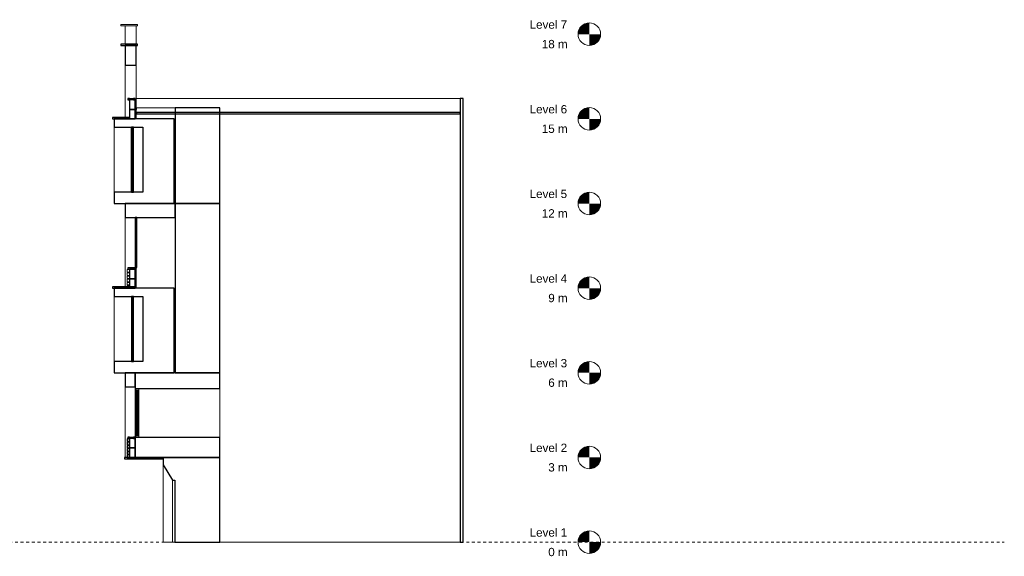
# Model space of a CAD drawing. Header units: inches. Extents: x 18.9 to 97.4, y -0.5 to 18.5.
# Tile 2 of 2: x 62.4 to 97.4, y -0.5 to 18.5. Entities that reach past the tile are written whole.
import ezdxf

# ---------------------------------------------------------------- set-up
doc = ezdxf.new("R2010")
doc.units = ezdxf.units.IN
doc.header["$MEASUREMENT"] = 0
doc.linetypes.add('Centre', pattern=[0.03175, 0.00635, -0.004763, 0.015875, -0.004763])
for name, color, linetype, lineweight in [('A-FLOR-LEVL', 51, 'Continuous', 9), ('A-GENM', 13, 'Continuous', 9), ('A-GLAZ', 151, 'Continuous', 9), ('A-WALL', 113, 'Continuous', 9)]:
    doc.layers.add(name, color=color, linetype=linetype, lineweight=lineweight)
doc.styles.add('Arial', font='arial.ttf', dxfattribs={"height": 0.29506})

# ---------------------------------------------------------------- blocks, each defined once
blk = doc.blocks.new('Walls 1 - Walls 1-122903-Section 1')
at = {"layer": 'A-WALL', "lineweight": 25}
for p, q in [((-0.849, 3), (-2.849, 3)), ((-2.849, 3), (-2.849, 2.737)), ((-0.849, 0), (-0.849, 3)), ((-2.849, 2.737), (-2.521, 2.2)), ((-2.521, 2.2), (-2.442, 2.2)), ((-2.442, 2.2), (-2.442, 0)), ((-2.442, 0), (-0.849, 0))]:
    blk.add_line(p, q, dxfattribs=at)
at = {"layer": 'A-WALL'}
for p, q in [((-2.849, 0), (-2.849, 2.737)), ((-2.521, 0), (-2.521, 2.2)), ((-2.521, 0), (-2.849, 0)), ((-2.442, 0), (-2.521, 0))]:
    blk.add_line(p, q, dxfattribs=at)
blk = doc.blocks.new('Walls 3 - Walls 3-124753-Section 1')
at = {"layer": 'A-WALL', "lineweight": 25}
for p, q in [((-0.849, 6), (-3.849, 6)), ((-3.849, 6), (-3.849, 5.44)), ((-0.849, 5.44), (-0.849, 6)), ((-3.849, 5.44), (-0.849, 5.44)), ((-0.849, 3.713), (-3.849, 3.713)), ((-3.849, 3.713), (-3.849, 3)), ((-0.849, 3), (-0.849, 3.713)), ((-3.849, 3), (-0.849, 3))]:
    blk.add_line(p, q, dxfattribs=at)
at = {"layer": 'A-WALL'}
for p, q in [((-3.849, 3.724), (-3.849, 5.44)), ((-0.849, 5.44), (-0.849, 3.713))]:
    blk.add_line(p, q, dxfattribs=at)
blk = doc.blocks.new('Generic Models 1 - Generic Models 1-126599-Section 1')
at = {"layer": 'A-GENM', "lineweight": 25}
for p, q in [((-4.048, 15.724), (-4.109, 15.724)), ((-4.109, 15.724), (-4.109, 15.673)), ((-4.048, 15.673), (-4.048, 15.724)), ((-3.849, 15.724), (-3.904, 15.724)), ((-3.904, 15.724), (-3.904, 15.673)), ((-3.849, 15.673), (-3.849, 15.724)), ((-4.109, 15.673), (-4.048, 15.673)), ((-3.904, 15.673), (-3.849, 15.673)), ((-3.849, 9.724), (-4.109, 9.724)), ((-4.109, 9.724), (-4.109, 9.673)), ((-4.109, 9.673), (-3.849, 9.673)), ((-3.849, 9.673), (-3.849, 9.724)), ((-4.196, 6), (-4.196, 5.5)), ((-3.849, 6), (-4.196, 6)), ((-3.849, 5.5), (-3.849, 6)), ((-4.196, 5.5), (-3.849, 5.5)), ((-4.048, 3.724), (-4.109, 3.724)), ((-4.109, 3.724), (-4.109, 3.673)), ((-4.109, 3.673), (-4.048, 3.673)), ((-4.048, 3.673), (-4.048, 3.724)), ((-3.849, 3.724), (-3.904, 3.724)), ((-3.904, 3.724), (-3.904, 3.673)), ((-3.904, 3.673), (-3.849, 3.673)), ((-3.849, 3.673), (-3.849, 3.724))]:
    blk.add_line(p, q, dxfattribs=at)
at = {"layer": 'A-GENM'}
for p, q in [((-4.048, 15.724), (-3.904, 15.724)), ((-4.196, 3), (-4.196, 5.5)), ((-4.048, 3.724), (-3.904, 3.724))]:
    blk.add_line(p, q, dxfattribs=at)
blk = doc.blocks.new('Aluminum_Exterior_Window_-_3_wide_x_2_high_3891_0001 - 112_W_ x 68_H_-130636-Section 1')
at = {"layer": 'A-GLAZ', "lineweight": 18}
for p, q in [((-3.824, 5.44), (-3.824, 5.389)), ((-3.71, 5.44), (-3.824, 5.44)), ((-3.824, 5.389), (-3.71, 5.389)), ((-3.78, 5.389), (-3.78, 3.764)), ((-3.754, 5.389), (-3.78, 5.389)), ((-3.754, 3.764), (-3.754, 5.389)), ((-3.71, 5.389), (-3.71, 5.44)), ((-3.824, 3.764), (-3.824, 3.713)), ((-3.71, 3.764), (-3.824, 3.764)), ((-3.824, 3.713), (-3.71, 3.713)), ((-3.78, 3.764), (-3.754, 3.764)), ((-3.71, 3.713), (-3.71, 3.764))]:
    blk.add_line(p, q, dxfattribs=at)
at = {"layer": 'A-GLAZ'}
for p, q in [((-3.824, 4.83), (-3.824, 5.389)), ((-3.71, 5.389), (-3.71, 4.83)), ((-3.824, 3.764), (-3.824, 4.83)), ((-3.71, 3.764), (-3.71, 4.83))]:
    blk.add_line(p, q, dxfattribs=at)
blk = doc.blocks.new('Generic Models 2 - Generic Models 2-129514-Section 1')
at = {"layer": 'A-GENM', "lineweight": 25}
for p, q in [((-4.048, 3.673), (-4.048, 3.336)), ((-3.849, 3.673), (-4.048, 3.673)), ((-3.849, 3.336), (-3.849, 3.673)), ((-4.048, 3.336), (-4.048, 3)), ((-3.849, 3.336), (-4.048, 3.336)), ((-4.048, 3.336), (-3.849, 3.336)), ((-3.849, 3), (-3.849, 3.336)), ((-4.048, 3), (-3.849, 3))]:
    blk.add_line(p, q, dxfattribs=at)
blk = doc.blocks.new('Generic Models 4 - Generic Models 4-131763-Section 1')
at = {"layer": 'A-GENM', "lineweight": 25}
for p, q in [((-4.048, 3.656), (-4.133, 3.656)), ((-4.133, 3.656), (-4.133, 3.565)), ((-4.133, 3.565), (-4.048, 3.565)), ((-4.048, 3.543), (-4.133, 3.543)), ((-4.133, 3.543), (-4.133, 3.452)), ((-4.048, 3.565), (-4.048, 3.656)), ((-4.048, 3.452), (-4.048, 3.543)), ((-4.133, 3.452), (-4.048, 3.452)), ((-4.048, 3.43), (-4.133, 3.43)), ((-4.133, 3.43), (-4.133, 3.339)), ((-4.133, 3.339), (-4.048, 3.339)), ((-4.048, 3.316), (-4.133, 3.316)), ((-4.133, 3.316), (-4.133, 3.226)), ((-4.133, 3.226), (-4.048, 3.226)), ((-4.048, 3.203), (-4.133, 3.203)), ((-4.133, 3.203), (-4.133, 3.113)), ((-4.048, 3.339), (-4.048, 3.43)), ((-4.048, 3.226), (-4.048, 3.316)), ((-4.048, 3.113), (-4.048, 3.203)), ((-4.133, 3.113), (-4.048, 3.113)), ((-4.048, 3.09), (-4.133, 3.09)), ((-4.133, 3.09), (-4.133, 3)), ((-4.133, 3), (-4.048, 3)), ((-4.048, 3), (-4.048, 3.09))]:
    blk.add_line(p, q, dxfattribs=at)
blk = doc.blocks.new('Generic Models 5 - Generic Models 5-132449-Section 1')
at = {"layer": 'A-GENM', "lineweight": 25}
for p, q in [((-4.594, 9), (-4.594, 8.7)), ((-2.465, 9), (-4.594, 9)), ((-2.465, 6), (-2.465, 9)), ((-4.594, 8.7), (-3.567, 8.7)), ((-3.567, 8.7), (-3.567, 6.404)), ((-3.567, 6.404), (-4.594, 6.404)), ((-4.594, 6.404), (-4.594, 6)), ((-4.594, 6), (-2.465, 6))]:
    blk.add_line(p, q, dxfattribs=at)
at = {"layer": 'A-GENM'}
blk.add_line((-4.594, 6.404), (-4.594, 8.7), dxfattribs=at)
blk = doc.blocks.new('Generic Models 7 - Generic Models 7-133026-Section 1')
at = {"layer": 'A-GENM'}
for p, q in [((-4.348, 18.35), (-3.764, 18.35)), ((-4.348, 18.35), (-4.348, 18.3)), ((-3.764, 18.3), (-4.348, 18.3)), ((-4.196, 17.65), (-4.196, 18.3)), ((-3.814, 18.3), (-3.814, 17.65)), ((-3.764, 18.3), (-3.764, 18.35)), ((-4.196, 15.05), (-4.196, 16.9)), ((-3.814, 16.9), (-3.814, 15)), ((-3.814, 15.386), (-3.799, 15.386)), ((-3.799, 15.336), (-3.799, 15.386)), ((-3.799, 15.336), (-3.814, 15.336)), ((-4.196, 9.05), (-4.196, 11.5)), ((-3.814, 9.735), (-3.814, 9))]:
    blk.add_line(p, q, dxfattribs=at)
at = {"layer": 'A-GENM', "lineweight": 25}
for p, q in [((-3.764, 17.65), (-4.348, 17.65)), ((-4.348, 17.65), (-4.348, 17.6)), ((-4.348, 17.6), (-3.764, 17.6)), ((-4.196, 17.6), (-4.196, 16.9)), ((-3.814, 17.6), (-4.196, 17.6)), ((-3.814, 16.9), (-3.814, 17.6)), ((-3.764, 17.6), (-3.764, 17.65)), ((-4.196, 16.9), (-3.814, 16.9))]:
    blk.add_line(p, q, dxfattribs=at)
blk = doc.blocks.new('Generic Models 8 - Generic Models 2-133647-Section 1')
at = {"layer": 'A-GENM', "lineweight": 25}
for p, q in [((-4.048, 9.673), (-4.048, 9.336)), ((-3.849, 9.673), (-4.048, 9.673)), ((-3.849, 9.336), (-3.849, 9.673)), ((-4.048, 9.336), (-4.048, 9)), ((-3.849, 9.336), (-4.048, 9.336)), ((-4.048, 9.336), (-3.849, 9.336)), ((-3.849, 9), (-3.849, 9.336)), ((-4.048, 9), (-3.849, 9))]:
    blk.add_line(p, q, dxfattribs=at)
blk = doc.blocks.new('Generic Models 9 - Generic Models 4-134546-Section 1')
at = {"layer": 'A-GENM'}
for p, q in [((-4.133, 9.656), (-4.133, 9.565)), ((-4.048, 9.656), (-4.133, 9.656)), ((-4.133, 9.565), (-4.048, 9.565)), ((-4.133, 9.543), (-4.133, 9.452)), ((-4.048, 9.543), (-4.133, 9.543)), ((-4.133, 9.452), (-4.048, 9.452)), ((-4.133, 9.43), (-4.133, 9.339)), ((-4.048, 9.43), (-4.133, 9.43)), ((-4.133, 9.339), (-4.048, 9.339)), ((-4.133, 9.316), (-4.133, 9.226)), ((-4.048, 9.316), (-4.133, 9.316)), ((-4.133, 9.226), (-4.048, 9.226)), ((-4.133, 9.203), (-4.133, 9.113)), ((-4.048, 9.203), (-4.133, 9.203)), ((-4.133, 9.113), (-4.048, 9.113)), ((-4.133, 9.09), (-4.133, 9.05)), ((-4.048, 9.09), (-4.133, 9.09))]:
    blk.add_line(p, q, dxfattribs=at)
blk = doc.blocks.new('Generic Models 11 - Generic Models 3-136045-Section 1')
at = {"layer": 'A-GENM', "lineweight": 25}
for p, q in [((-3.978, 8.7), (-3.978, 8.65)), ((-3.908, 8.7), (-3.978, 8.7)), ((-3.978, 8.65), (-3.908, 8.65)), ((-3.952, 8.65), (-3.952, 6.454)), ((-3.922, 8.65), (-3.952, 8.65)), ((-3.922, 6.454), (-3.922, 8.65)), ((-3.908, 8.65), (-3.908, 8.7)), ((-3.978, 6.454), (-3.978, 6.404)), ((-3.908, 6.454), (-3.978, 6.454)), ((-3.978, 6.404), (-3.908, 6.404)), ((-3.952, 6.454), (-3.922, 6.454)), ((-3.908, 6.404), (-3.908, 6.454))]:
    blk.add_line(p, q, dxfattribs=at)
at = {"layer": 'A-GENM'}
for p, q in [((-3.978, 6.454), (-3.978, 8.65)), ((-3.908, 8.65), (-3.908, 6.454))]:
    blk.add_line(p, q, dxfattribs=at)
blk = doc.blocks.new('Generic Models 12 - Generic Models 12-137065-Section 1')
at = {"layer": 'A-GENM', "lineweight": 25}
for p, q in [((-4.196, 12), (-4.196, 11.5)), ((-2.431, 12), (-4.196, 12)), ((-2.431, 11.5), (-2.431, 12)), ((-4.196, 11.5), (-2.431, 11.5))]:
    blk.add_line(p, q, dxfattribs=at)
blk = doc.blocks.new('Generic Models 13 - Generic Models 3-137640-Section 1')
at = {"layer": 'A-GENM', "lineweight": 25}
for p, q in [((-3.849, 11.5), (-3.849, 11.45)), ((-3.78, 11.5), (-3.849, 11.5)), ((-3.849, 11.45), (-3.78, 11.45)), ((-3.824, 11.45), (-3.824, 9.785)), ((-3.793, 11.45), (-3.824, 11.45)), ((-3.793, 9.785), (-3.793, 11.45)), ((-3.78, 11.45), (-3.78, 11.5)), ((-3.849, 9.785), (-3.849, 9.735)), ((-3.78, 9.785), (-3.849, 9.785)), ((-3.824, 9.785), (-3.793, 9.785)), ((-3.78, 9.735), (-3.78, 9.785)), ((-3.849, 9.735), (-3.78, 9.735))]:
    blk.add_line(p, q, dxfattribs=at)
at = {"layer": 'A-GENM'}
for p, q in [((-3.849, 9.785), (-3.849, 11.45)), ((-3.78, 11.45), (-3.78, 9.785))]:
    blk.add_line(p, q, dxfattribs=at)
blk = doc.blocks.new('Walls 4 - Walls 4-138107-Section 1')
at = {"layer": 'A-WALL', "lineweight": 25}
for p, q in [((-0.849, 12), (-2.431, 12)), ((-2.431, 12), (-2.431, 6)), ((-0.849, 6), (-0.849, 12)), ((-2.431, 6), (-0.849, 6))]:
    blk.add_line(p, q, dxfattribs=at)
blk = doc.blocks.new('Generic Models 14 - Generic Models 5-138289-Section 1')
at = {"layer": 'A-GENM', "lineweight": 25}
for p, q in [((-4.594, 15), (-4.594, 14.7)), ((-2.465, 15), (-4.594, 15)), ((-4.594, 14.7), (-3.567, 14.7)), ((-3.567, 14.7), (-3.567, 12.404)), ((-2.465, 12), (-2.465, 15)), ((-3.567, 12.404), (-4.594, 12.404)), ((-4.594, 12.404), (-4.594, 12)), ((-4.594, 12), (-2.465, 12))]:
    blk.add_line(p, q, dxfattribs=at)
at = {"layer": 'A-GENM'}
for p, q in [((-4.594, 12.404), (-4.594, 14.7)), ((-3.981, 12.404), (-3.981, 14.7))]:
    blk.add_line(p, q, dxfattribs=at)
blk = doc.blocks.new('Generic Models 17 - Generic Models 2-140566-Section 1')
at = {"layer": 'A-GENM', "lineweight": 25}
for p, q in [((-4.048, 15.673), (-4.048, 15.336)), ((-3.849, 15.673), (-4.048, 15.673)), ((-3.849, 15.336), (-3.849, 15.673)), ((-4.048, 15.336), (-4.048, 15)), ((-3.849, 15.336), (-4.048, 15.336)), ((-4.048, 15.336), (-3.849, 15.336)), ((-3.849, 15), (-3.849, 15.336)), ((-4.048, 15), (-3.849, 15))]:
    blk.add_line(p, q, dxfattribs=at)
blk = doc.blocks.new('Walls 5 - Walls 5-141798-Section 1')
at = {"layer": 'A-WALL'}
blk.add_line((-3.799, 15.386), (-2.431, 15.386), dxfattribs=at)
at = {"layer": 'A-WALL', "lineweight": 25}
for p, q in [((-0.849, 15.386), (-2.431, 15.386)), ((-2.431, 15.386), (-2.431, 12)), ((-0.849, 12), (-0.849, 15.386)), ((-2.431, 12), (-0.849, 12))]:
    blk.add_line(p, q, dxfattribs=at)
blk = doc.blocks.new('Generic Models 19 - Generic Models 19-143530-Section 1')
at = {"layer": 'A-GENM', "lineweight": 25}
for p, q in [((-2.849, 3), (-4.22, 3)), ((-4.22, 3), (-4.22, 2.95)), ((-4.22, 2.95), (-2.849, 2.95)), ((-2.849, 2.95), (-2.849, 3))]:
    blk.add_line(p, q, dxfattribs=at)
blk = doc.blocks.new('Generic Models 20 - Generic Models 3-143684-Section 1')
at = {"layer": 'A-GENM', "lineweight": 25}
for p, q in [((-3.978, 14.7), (-3.978, 14.65)), ((-3.908, 14.7), (-3.978, 14.7)), ((-3.908, 14.65), (-3.908, 14.7)), ((-3.978, 14.65), (-3.908, 14.65)), ((-3.952, 14.65), (-3.952, 12.454)), ((-3.922, 14.65), (-3.952, 14.65)), ((-3.922, 12.454), (-3.922, 14.65)), ((-3.978, 12.454), (-3.978, 12.404)), ((-3.908, 12.454), (-3.978, 12.454)), ((-3.978, 12.404), (-3.908, 12.404)), ((-3.952, 12.454), (-3.922, 12.454)), ((-3.908, 12.404), (-3.908, 12.454))]:
    blk.add_line(p, q, dxfattribs=at)
at = {"layer": 'A-GENM'}
for p, q in [((-3.978, 12.454), (-3.978, 14.65)), ((-3.908, 14.65), (-3.908, 12.454))]:
    blk.add_line(p, q, dxfattribs=at)
blk = doc.blocks.new('Generic Models 23 - Generic Models 23-146733-Section 1')
at = {"layer": 'A-GENM', "lineweight": 25}
for p, q in [((-4.044, 15.05), (-4.644, 15.05)), ((-4.644, 15.05), (-4.644, 15)), ((-4.044, 15), (-4.044, 15.05)), ((-4.644, 15), (-4.044, 15)), ((-3.849, 9.05), (-4.644, 9.05)), ((-4.644, 9.05), (-4.644, 9)), ((-4.644, 9), (-3.849, 9)), ((-3.849, 9), (-3.849, 9.05))]:
    blk.add_line(p, q, dxfattribs=at)
blk = doc.blocks.new('Generic Models 24 - Generic Models 18-147767-Section 1')
at = {"layer": 'A-GENM'}
for p, q in [((7.676, 15.724), (-3.814, 15.724)), ((-0.849, 0), (7.676, 0))]:
    blk.add_line(p, q, dxfattribs=at)
blk = doc.blocks.new('Generic Models 25 - Generic Models 25-148245-Section 1')
at = {"layer": 'A-GENM', "lineweight": 25}
for p, q in [((7.786, 15.724), (7.676, 15.724)), ((7.676, 15.724), (7.676, 0)), ((7.786, 0), (7.786, 15.724)), ((7.676, 15.226), (-3.799, 15.226)), ((-3.799, 15.226), (-3.799, 15.176)), ((-3.799, 15.176), (7.676, 15.176)), ((7.676, 15.176), (7.676, 15.226)), ((7.676, 0), (7.786, 0))]:
    blk.add_line(p, q, dxfattribs=at)
blk = doc.blocks.new('Level - M_Level Head - Circle-24867-Section 1')
at = {"layer": 'A-FLOR-LEVL'}
h = blk.add_hatch(color=256, dxfattribs=at)
edge = h.paths.add_edge_path(flags=0)
edge.add_line((12.255, 0), (11.855, 0))
edge.add_arc((12.255, 0), 0.4, 90, 180, ccw=False)
edge.add_line((12.255, 0.4), (12.255, 0))
h = blk.add_hatch(color=256, dxfattribs=at)
edge = h.paths.add_edge_path(flags=0)
edge.add_line((12.255, -0.4), (12.255, 0))
edge.add_line((12.255, 0), (12.655, 0))
edge.add_arc((12.255, 0), 0.4, 270, 360, ccw=False)
blk.add_circle((12.255, 0), 0.4, dxfattribs=at)

msp = doc.modelspace()

# ---------------------------------------------------------------- linework, layer by layer
at = {"layer": 'A-FLOR-LEVL', "linetype": 'Centre'}
msp.add_line((18.884, -0.043), (97.355, -0.043), dxfattribs=at)

# ---------------------------------------------------------------- block references
at = {"layer": 'A-FLOR-LEVL'}
for p in [(70.388, 17.957), (70.388, 14.957), (70.388, 11.957), (70.388, 8.957), (70.388, 5.957), (70.388, 2.957), (70.388, -0.043)]:
    msp.add_blockref('Level - M_Level Head - Circle-24867-Section 1', p, dxfattribs=at)
at = {"layer": 'A-GENM'}
for name in ['Generic Models 7 - Generic Models 7-133026-Section 1', 'Generic Models 1 - Generic Models 1-126599-Section 1', 'Generic Models 17 - Generic Models 2-140566-Section 1', 'Generic Models 24 - Generic Models 18-147767-Section 1', 'Generic Models 25 - Generic Models 25-148245-Section 1', 'Generic Models 23 - Generic Models 23-146733-Section 1', 'Generic Models 14 - Generic Models 5-138289-Section 1', 'Generic Models 20 - Generic Models 3-143684-Section 1', 'Generic Models 12 - Generic Models 12-137065-Section 1', 'Generic Models 13 - Generic Models 3-137640-Section 1', 'Generic Models 9 - Generic Models 4-134546-Section 1', 'Generic Models 8 - Generic Models 2-133647-Section 1', 'Generic Models 5 - Generic Models 5-132449-Section 1', 'Generic Models 11 - Generic Models 3-136045-Section 1', 'Generic Models 4 - Generic Models 4-131763-Section 1', 'Generic Models 2 - Generic Models 2-129514-Section 1', 'Generic Models 19 - Generic Models 19-143530-Section 1']:
    msp.add_blockref(name, (70.388, -0.043), dxfattribs=at)
at = {"layer": 'A-GLAZ'}
msp.add_blockref('Aluminum_Exterior_Window_-_3_wide_x_2_high_3891_0001 - 112_W_ x 68_H_-130636-Section 1', (70.388, -0.043), dxfattribs=at)
at = {"layer": 'A-WALL'}
for name in ['Walls 5 - Walls 5-141798-Section 1', 'Walls 4 - Walls 4-138107-Section 1', 'Walls 3 - Walls 3-124753-Section 1', 'Walls 1 - Walls 1-122903-Section 1']:
    msp.add_blockref(name, (70.388, -0.043), dxfattribs=at)

# ---------------------------------------------------------------- texts
at = {"layer": 'A-FLOR-LEVL', "char_height": 0.2951, "attachment_point": 3, "line_spacing_factor": 0.938532, "style": 'Arial', "bg_fill": 3, "box_fill_scale": 1.25, "bg_fill_color": 0, "bg_fill_transparency": 0}
for s, insert, width in [('Level 7', (81.856, 18.446), 1.58744), ('18 m', (81.875, 17.755), 1.09069), ('Level 6', (81.856, 15.446), 1.58744), ('15 m', (81.875, 14.755), 1.09069), ('Level 5', (81.856, 12.446), 1.58744), ('12 m', (81.875, 11.755), 1.09069), ('Level 4', (81.856, 9.446), 1.58744), ('9 m', (81.875, 8.755), 0.81712), ('Level 3', (81.856, 6.446), 1.58744), ('6 m', (81.875, 5.755), 0.81712), ('Level 2', (81.856, 3.446), 1.58744), ('3 m', (81.875, 2.755), 0.81712), ('Level 1', (81.856, 0.446), 1.58744), ('0 m', (81.875, -0.245), 0.81712)]:
    msp.add_mtext(s, dxfattribs=dict(at, insert=insert, width=width))

doc.saveas('drawing.dxf')
